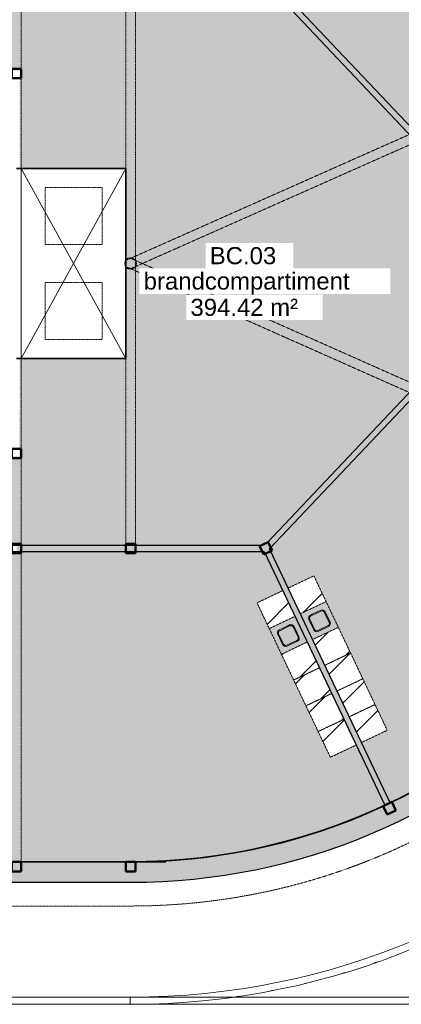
# Model space of a CAD drawing. Header units: millimetres. Extents: x 1000 to 188789, y -4122 to 39732.
# Tile 83 of 86: x 163356 to 171385, y 8500 to 29234. Entities that reach past the tile are written whole.
import ezdxf

# ---------------------------------------------------------------- set-up
doc = ezdxf.new("R2010")
doc.units = ezdxf.units.MM
doc.linetypes.add('THO_hhidden', pattern=[2.5, 1.5, -1])
for name, color, linetype, lineweight, true_color in [('A-AREA-BNDY', 1, 'Continuous', 50, 0xff0000), ('A-DETL', 7, 'Continuous', 13, 0x00a600), ('A-DETL-MBND', 9, 'Continuous', 13, 0x808080)]:
    doc.layers.add(name, color=color, linetype=linetype, lineweight=lineweight, true_color=true_color)
for name, color, linetype, lineweight in [('A-AREA-IDEN', 7, 'Continuous', 13), ('A-AREA-PATT', 7, 'Continuous', 13), ('A-FLOR', 7, 'Continuous', 18), ('A-GENM', 7, 'Continuous', 13), ('A-WALL-PATT', 7, 'Continuous', 18), ('I-WALL', 7, 'Continuous', 18), ('P-SANR-FIXT', 7, 'Continuous', 13), ('S-COLS', 7, 'Continuous', 13), ('S-COLS-SYMB', 7, 'Continuous', 50)]:
    doc.layers.add(name, color=color, linetype=linetype, lineweight=lineweight)
doc.styles.add('Arial', font='arial.ttf', dxfattribs={"height": 360})

# ---------------------------------------------------------------- blocks, each defined once
blk = doc.blocks.new('NLRS_33_GM_WPB_vloeropening schacht rechthoek_gen_tho - 4000x2200-V154-01 1e verdieping BC')
at = {"layer": 'A-DETL-MBND'}
for p, q in [((0, 4000), (0, 0)), ((2200, 4000), (0, 4000)), ((0, 0), (2200, 4000)), ((2200, 0), (0, 4000)), ((0, 4000), (2200, 4000)), ((0, 0), (0, 4000)), ((0, 0), (2200, 4000)), ((0, 4000), (2200, 0)), ((2200, 2070), (2200, 4000)), ((2200, 4000), (2200, 2070)), ((2200, 1937), (2200, 2063)), ((2200, 2063), (2200, 1937)), ((2200, 0), (2200, 1930)), ((2200, 1930), (2200, 0)), ((0, 0), (2200, 0)), ((2200, 0), (0, 0))]:
    blk.add_line(p, q, dxfattribs=at)
blk = doc.blocks.new('NLRS_01_GM_WPB_dummy placeholder_gen_tho - kast 600x600x2100-V187-01 1e verdieping BC')
at = {"layer": 'A-GENM', "true_color": 0x808080}
h = blk.add_hatch(dxfattribs=at)
h.set_pattern_fill('FP_132', color=8, style=0, pattern_type=2)
h.set_pattern_definition([(199.6, (62096.95, -13874.5), (201.271, -565.2345), [])])
h.paths.add_polyline_path([(300, 300), (-300, 300), (-300, -300), (300, -300), (300, 198)])
at = {"layer": 'A-GENM', "linetype": 'THO_hhidden'}
for p, q in [((300, 300), (-300, 300)), ((-300, 300), (-300, -300)), ((300, -300), (300, 300)), ((-300, -300), (300, -300))]:
    blk.add_line(p, q, dxfattribs=at)
blk = doc.blocks.new('NLRS_01_GM_WPB_dummy placeholder_gen_tho - kast 600x600x2100-V188-01 1e verdieping BC')
at = {"layer": 'A-GENM', "true_color": 0x808080}
h = blk.add_hatch(dxfattribs=at)
h.set_pattern_fill('FP_133', color=8, style=0, pattern_type=2)
h.set_pattern_definition([(199.6, (62096.95, -13274.5), (201.271, -565.2345), [])])
h.paths.add_polyline_path([(300, 300), (-300, 300), (-300, -300), (300, -300)])
at = {"layer": 'A-GENM', "linetype": 'THO_hhidden'}
for p, q in [((300, 300), (-300, 300)), ((-300, 300), (-300, -300)), ((300, -300), (300, 300)), ((-300, -300), (300, -300))]:
    blk.add_line(p, q, dxfattribs=at)
blk = doc.blocks.new('NLRS_01_GM_WPB_dummy placeholder_gen_tho - kast 600x600x2100-V189-01 1e verdieping BC')
at = {"layer": 'A-GENM', "true_color": 0x808080}
h = blk.add_hatch(dxfattribs=at)
h.set_pattern_fill('FP_134', color=8, style=0, pattern_type=2)
h.set_pattern_definition([(199.6, (62096.95, -12674.5), (201.271, -565.2345), [])])
h.paths.add_polyline_path([(300, 300), (-300, 300), (-300, -300), (300, -300), (300, -253)])
at = {"layer": 'A-GENM', "linetype": 'THO_hhidden'}
for p, q in [((300, 300), (-300, 300)), ((-300, 300), (-300, -300)), ((300, -300), (300, 300)), ((-300, -300), (300, -300))]:
    blk.add_line(p, q, dxfattribs=at)
blk = doc.blocks.new('NLRS_01_GM_WPB_dummy placeholder_gen_tho - kast 600x600x2100-V190-01 1e verdieping BC')
at = {"layer": 'A-GENM', "true_color": 0x808080}
h = blk.add_hatch(dxfattribs=at)
h.set_pattern_fill('FP_135', color=8, style=0, pattern_type=2)
h.set_pattern_definition([(199.6, (62096.95, -12074.5), (201.271, -565.2345), [])])
h.paths.add_polyline_path([(300, 300), (-300, 300), (-300, -300), (300, -300)])
at = {"layer": 'A-GENM', "linetype": 'THO_hhidden'}
for p, q in [((300, 300), (-300, 300)), ((-300, 300), (-300, -300)), ((300, -300), (300, 300)), ((-300, -300), (300, -300))]:
    blk.add_line(p, q, dxfattribs=at)
blk = doc.blocks.new('NLRS_01_GM_WPB_dummy placeholder_gen_tho - kast 600x600x2100-V191-01 1e verdieping BC')
at = {"layer": 'A-GENM', "true_color": 0x808080}
h = blk.add_hatch(dxfattribs=at)
h.set_pattern_fill('FP_136', color=8, style=0, pattern_type=2)
h.set_pattern_definition([(199.6, (62096.95, -10874.5), (201.271, -565.2345), [])])
h.paths.add_polyline_path([(300, 300), (-300, 300), (-300, -300), (300, -300), (300, 250)])
at = {"layer": 'A-GENM', "linetype": 'THO_hhidden'}
for p, q in [((300, 300), (-300, 300)), ((-300, 300), (-300, -300)), ((300, -300), (300, 300)), ((-300, -300), (300, -300))]:
    blk.add_line(p, q, dxfattribs=at)
blk = doc.blocks.new('NLRS_73_PF_UN_rvs gootsteen enkel 340x340 ic6zrl2n_gen_bcb - RVS gootsteen enkel 340x340-1975653-01 1e verdieping BC')
at = {"layer": 'P-SANR-FIXT'}
for p, q in [((-190, 290), (-190, 50)), ((-170, 50), (-170, 290)), ((120, 360), (-120, 360)), ((-120, 340), (120, 340)), ((170, 290), (170, 50)), ((190, 50), (190, 290)), ((-81, 0), (-120, 0)), ((120, 0), (-81, 0)), ((-120, -20), (-81, -20)), ((-81, -20), (120, -20))]:
    blk.add_line(p, q, dxfattribs=at)
for centre, radius, start, end in [((-120, 290), 70, 90, 180), ((-120, 290), 50, 90, 180), ((120, 290), 70, 0, 90), ((120, 290), 50, 360, 90), ((-120, 50), 70, 180, 270), ((-120, 50), 50, 180, 270), ((-120, 50), 50, 180, 194.0178), ((-120, 50), 50, 198.5781, 208.083), ((-120, 50), 50, 213.4394, 222.232), ((-120, 50), 50, 227.768, 236.5606), ((-120, 50), 50, 241.917, 251.4219), ((-120, 50), 50, 255.9822, 270), ((120, 50), 70, 270, 360), ((120, 50), 50, 270, 360)]:
    blk.add_arc(centre, radius, start, end, dxfattribs=at)
blk = doc.blocks.new('NLRS_01_GM_WPB_dummy placeholder_gen_tho - kast 600x600x2100-V192-01 1e verdieping BC')
at = {"layer": 'A-GENM', "true_color": 0x808080}
h = blk.add_hatch(dxfattribs=at)
h.set_pattern_fill('FP_137', color=8, style=0, pattern_type=2)
h.set_pattern_definition([(19.6, (-62821.95, 13874.5), (-201.271, 565.2345), [])])
h.paths.add_polyline_path([(-300, -300), (300, -300), (300, 300), (-300, 300), (-300, -223)])
at = {"layer": 'A-GENM', "linetype": 'THO_hhidden'}
for p, q in [((300, 300), (-300, 300)), ((-300, 300), (-300, -300)), ((300, -300), (300, 300)), ((-300, -300), (300, -300))]:
    blk.add_line(p, q, dxfattribs=at)
blk = doc.blocks.new('NLRS_01_GM_WPB_dummy placeholder_gen_tho - kast 600x600x2100-V193-01 1e verdieping BC')
at = {"layer": 'A-GENM', "true_color": 0x808080}
h = blk.add_hatch(dxfattribs=at)
h.set_pattern_fill('FP_138', color=8, style=0, pattern_type=2)
h.set_pattern_definition([(19.6, (-62821.95, 13274.5), (-201.271, 565.2345), [])])
h.paths.add_polyline_path([(-300, -300), (300, -300), (300, 300), (-300, 300), (-300, -47)])
at = {"layer": 'A-GENM', "linetype": 'THO_hhidden'}
for p, q in [((300, 300), (-300, 300)), ((-300, 300), (-300, -300)), ((300, -300), (300, 300)), ((-300, -300), (300, -300))]:
    blk.add_line(p, q, dxfattribs=at)
blk = doc.blocks.new('NLRS_01_GM_WPB_dummy placeholder_gen_tho - kast 600x600x2100-V194-01 1e verdieping BC')
at = {"layer": 'A-GENM', "true_color": 0x808080}
h = blk.add_hatch(dxfattribs=at)
h.set_pattern_fill('FP_139', color=8, style=0, pattern_type=2)
h.set_pattern_definition([(19.6, (-62821.95, 12674.5), (-201.271, 565.2345), [])])
h.paths.add_polyline_path([(-300, -300), (300, -300), (300, 300), (-300, 300), (-300, -91)])
at = {"layer": 'A-GENM', "linetype": 'THO_hhidden'}
for p, q in [((300, 300), (-300, 300)), ((-300, 300), (-300, -300)), ((300, -300), (300, 300)), ((-300, -300), (300, -300))]:
    blk.add_line(p, q, dxfattribs=at)
blk = doc.blocks.new('NLRS_01_GM_WPB_dummy placeholder_gen_tho - kast 600x600x2100-V195-01 1e verdieping BC')
at = {"layer": 'A-GENM', "true_color": 0x808080}
h = blk.add_hatch(dxfattribs=at)
h.set_pattern_fill('FP_140', color=8, style=0, pattern_type=2)
h.set_pattern_definition([(19.6, (-62821.95, 12074.5), (-201.271, 565.2345), [])])
h.paths.add_polyline_path([(-300, -300), (300, -300), (300, 300), (-300, 300), (-300, -43)])
at = {"layer": 'A-GENM', "linetype": 'THO_hhidden'}
for p, q in [((300, 300), (-300, 300)), ((-300, 300), (-300, -300)), ((300, -300), (300, 300)), ((-300, -300), (300, -300))]:
    blk.add_line(p, q, dxfattribs=at)
blk = doc.blocks.new('NLRS_01_GM_WPB_dummy placeholder_gen_tho - kast 600x600x2100-V196-01 1e verdieping BC')
at = {"layer": 'A-GENM', "true_color": 0x808080}
h = blk.add_hatch(dxfattribs=at)
h.set_pattern_fill('FP_141', color=8, style=0, pattern_type=2)
h.set_pattern_definition([(19.6, (-62821.95, 10874.5), (-201.271, 565.2345), [])])
h.paths.add_polyline_path([(-300, -300), (300, -300), (300, 300), (-300, 300), (-300, -269)])
at = {"layer": 'A-GENM', "linetype": 'THO_hhidden'}
for p, q in [((300, 300), (-300, 300)), ((-300, 300), (-300, -300)), ((300, -300), (300, 300)), ((-300, -300), (300, -300))]:
    blk.add_line(p, q, dxfattribs=at)
blk = doc.blocks.new('NLRS_73_PF_UN_rvs gootsteen enkel 340x340 ic6zrl2n_gen_bcb - RVS gootsteen enkel 340x340-1972238-01 1e verdieping BC')
at = {"layer": 'P-SANR-FIXT'}
for p, q in [((-81, 20), (-120, 20)), ((-120, 0), (-81, 0)), ((120, 20), (-81, 20)), ((-81, 0), (120, 0)), ((-190, -50), (-190, -290)), ((-170, -290), (-170, -50)), ((170, -50), (170, -290)), ((190, -290), (190, -50)), ((120, -340), (-120, -340)), ((-120, -360), (120, -360))]:
    blk.add_line(p, q, dxfattribs=at)
for centre, radius, start, end in [((-120, -50), 70, 90, 180), ((120, -50), 70, 0, 90), ((120, -50), 50, 0, 90), ((-120, -50), 50, 90, 180), ((-120, -50), 50, 165.9822, 180), ((-120, -50), 50, 151.917, 161.4219), ((-120, -50), 50, 137.768, 146.5606), ((-120, -50), 50, 123.4394, 132.232), ((-120, -50), 50, 108.5781, 118.083), ((-120, -50), 50, 90, 104.0178), ((-120, -290), 70, 180, 270), ((-120, -290), 50, 180, 270), ((120, -290), 70, 270, 360), ((120, -290), 50, 270, 0)]:
    blk.add_arc(centre, radius, start, end, dxfattribs=at)
blk = doc.blocks.new('NLRS_28_SCO_UN_koker_gen_bcb - K200_200_12_5-2311149-01 1e verdieping BC')
at = {"layer": 'S-COLS-SYMB'}
for p, q in [((-100, 100), (100, 100)), ((-100, -100), (-100, 100)), ((100, -100), (100, 100)), ((-100, -100), (100, -100))]:
    blk.add_line(p, q, dxfattribs=at)
blk = doc.blocks.new('NLRS_33_GM_WPB_vloeropening schacht rechthoek_gen_tho - 1200x1200 _daklicht_-2230419-01 1e verdieping BC')
at = {"layer": 'A-GENM', "linetype": 'THO_hhidden'}
for p, q in [((0, 1200), (1200, 1200)), ((0, 0), (0, 1200)), ((1200, 1200), (1200, 0)), ((1200, 0), (0, 0))]:
    blk.add_line(p, q, dxfattribs=at)
blk = doc.blocks.new('NLRS_28_SCO_UN_buis_gen_bcb - B244_5_12_5-2291884-01 1e verdieping BC')
at = {"layer": 'A-DETL-MBND'}
for radius, start, end in [(122, 21.9872, 33.4498), (119, 16.682, 21.9872), (122, 343.318, 16.682), (122, 326.5502, 338.0128), (119, 338.0128, 343.318)]:
    blk.add_arc((0, 0), radius, start, end, dxfattribs=at)
blk = doc.blocks.new('NLRS_28_SCO_UN_buis_gen_bcb - B244_5_12_5-2311151-01 1e verdieping BC')
at = {"layer": 'S-COLS'}
h = blk.add_hatch(dxfattribs=at)
h.set_pattern_fill('FP_161', color=256, style=0, pattern_type=2)
h.set_pattern_definition([(225, (57699.655, 24100.01), (42.426407, -42.426407), []), (225, (57699.655, 24058.01), (42.426407, -42.426407), [])])
h.paths.add_polyline_path([(100, 70), (100, 63), (113, 37), (119, 0), (113, -37), (100, -64), (100, -70), (116, -38), (122, 0), (116, 38)])
at = {"layer": 'S-COLS', "lineweight": 18}
for p, q in [((0, 122), (0, 119)), ((0, 119), (0, 122)), ((0, -119), (0, -122)), ((0, -122), (0, -119))]:
    blk.add_line(p, q, dxfattribs=at)
for radius, start, end in [(122, 90, 270), (119, 90, 270), (122, 270, 90), (119, 270, 90)]:
    blk.add_arc((0, 0), radius, start, end, dxfattribs=at)
blk = doc.blocks.new('NLRS_28_SCO_UN_koker_gen_bcb - K200_200_12_5-2311152-01 1e verdieping BC')
at = {"layer": 'S-COLS-SYMB'}
for p, q in [((-100, 100), (100, 100)), ((-100, 100), (-100, -100)), ((100, 100), (100, -100)), ((-100, -100), (100, -100))]:
    blk.add_line(p, q, dxfattribs=at)

msp = doc.modelspace()

# ---------------------------------------------------------------- hatches: boundary and pattern name
at = {"layer": 'A-AREA-PATT', "true_color": 0xf3fae6}
h = msp.add_hatch(color=7, dxfattribs=at)
h.paths.add_polyline_path([(161252, 11500), (165743, 11501), (166091, 11507), (166492, 11526), (166868, 11556), (167218, 11594), (167598, 11646), (167887, 11695), (168084, 11731), (168276, 11770), (168477, 11814), (168608, 11844), (168893, 11915), (169262, 12018), (169639, 12136), (170018, 12268), (170362, 12399), (170743, 12558), (171037, 12692), (168499, 18037), (161252, 18037), (161252, 14844), (161402, 14844), (161402, 15769), (161452, 15769), (161452, 13769), (161402, 13769), (161402, 14694), (161252, 14694), (161252, 11770)])
h.paths.add_polyline_path([(161127, 11500), (161127, 14912), (157419, 14912), (157419, 15037), (157652, 15037), (157652, 16983), (157777, 16983), (157777, 15037), (161127, 15037), (161127, 18037), (157777, 18037), (157777, 18017), (157652, 18017), (157652, 18037), (157589, 18037), (157589, 18162), (168440, 18162), (168440, 18166), (168551, 18219), (168556, 18209), (171627, 21458), (171627, 22162), (172893, 22164), (172893, 26037), (171752, 26037), (171752, 24126), (171627, 24126), (171627, 26742), (168556, 29991), (168552, 29983), (168439, 30037), (159752, 30037), (159752, 29234), (159689, 29234), (159689, 28200), (159752, 28200), (159752, 28162), (163352, 28162), (163352, 26100), (165589, 26100), (165589, 22100), (163352, 22100), (163351, 20037), (152552, 20037), (152551, 20000), (152489, 20000), (152489, 18966), (152552, 18966), (152552, 18162), (153368, 18162), (153368, 18037), (152552, 18037), (152552, 11500), (156027, 11500), (156027, 12937), (155904, 12937), (155904, 13062), (156027, 13062), (156027, 18037), (155992, 18037), (155992, 17962), (154464, 17962), (154464, 18037), (154402, 18037), (154402, 18162), (154939, 18162), (154939, 18021), (155629, 18023), (155629, 18162), (156189, 18162), (156189, 18037), (156152, 18037), (156152, 15037), (156385, 15037), (156385, 14912), (156152, 14912), (156152, 11500), (159537, 11500)])
h.paths.add_polyline_path([(171150, 12746), (171458, 12899), (171805, 13084), (172176, 13299), (172509, 13506), (172843, 13729), (173150, 13947), (173461, 14183), (173763, 14427), (174058, 14681), (174345, 14944), (174624, 15216), (174899, 15502), (175156, 15785), (175411, 16085), (175659, 16395), (175896, 16713), (176124, 17038), (176341, 17370), (176549, 17712), (176743, 18054), (176928, 18405), (177102, 18762), (177264, 19124), (177401, 19453), (177540, 19821), (177668, 20193), (177784, 20568), (177888, 20947), (177980, 21329), (178061, 21714), (178118, 22037), (174830, 22037), (174830, 21887), (175755, 21887), (175755, 21837), (173755, 21837), (173755, 21887), (174680, 21889), (174680, 22037), (171752, 22037), (171752, 21409), (168613, 18088), (169004, 17266), (169546, 17523), (171090, 14271), (170548, 14014), (171094, 12864)])
h.paths.add_polyline_path([(169893, 13703), (168349, 16955), (168891, 17212), (170435, 13960), (170016, 13761)])
h.paths.add_polyline_path([(157257, 14949), (156547, 14949), (156547, 14959), (157257, 14959)])
h.paths.add_polyline_path([(153204, 15955), (153204, 16080), (153329, 16080), (153329, 15955), (153217, 15955)])
h.paths.add_polyline_path([(168951, 16036), (168973, 16040), (168981, 16043), (169211, 16154), (169223, 16165), (169231, 16179), (169236, 16194), (169238, 16208), (169234, 16230), (169231, 16239), (169122, 16465), (169114, 16475), (169105, 16483), (169088, 16492), (169071, 16495), (169052, 16494), (169035, 16489), (168818, 16386), (168798, 16371), (168791, 16362), (168782, 16346), (168778, 16328), (168779, 16310), (168785, 16293), (168896, 16063), (168907, 16051), (168921, 16043), (168937, 16038), (168949, 16036)])
h.paths.add_polyline_path([(169606, 16347), (169628, 16351), (169636, 16354), (169866, 16465), (169880, 16481), (169886, 16490), (169891, 16505), (169893, 16519), (169889, 16541), (169886, 16550), (169776, 16778), (169771, 16784), (169760, 16794), (169737, 16804), (169724, 16806), (169707, 16805), (169683, 16797), (169464, 16691), (169454, 16683), (169445, 16673), (169437, 16657), (169433, 16639), (169434, 16621), (169440, 16604), (169551, 16374), (169567, 16359), (169576, 16354), (169592, 16349)])
h.paths.add_polyline_path([(157730, 17145), (157730, 17855), (157740, 17855), (157740, 17145)])
h.paths.add_polyline_path([(155499, 18184), (155473, 18187), (155449, 18197), (155429, 18213), (155499, 18284), (155570, 18213), (155545, 18196), (155525, 18187)])
h.paths.add_polyline_path([(155048, 18234), (154961, 18284), (155048, 18334), (155048, 18284)])
h.paths.add_polyline_path([(155499, 18284), (155429, 18355), (155449, 18371), (155473, 18381), (155499, 18384), (155525, 18381), (155549, 18371), (155570, 18355), (155525, 18310)])
h.paths.add_polyline_path([(152515, 19128), (152505, 19128), (152505, 19838), (152515, 19838)])
h.paths.add_polyline_path([(171715, 22324), (171705, 22324), (171705, 23034), (171715, 23034)])
h.paths.add_polyline_path([(171705, 23254), (171705, 23964), (171715, 23964), (171715, 23254)])
h.paths.add_polyline_path([(171753, 24125), (171753, 24474), (172152, 24474), (172152, 24139), (171831, 24137), (171831, 24125), (171827, 24125)])
h.paths.add_polyline_path([(173104, 26162), (174680, 26162), (174680, 26312), (173755, 26312), (173755, 26362), (175755, 26362), (175755, 26312), (174830, 26312), (174830, 26162), (178118, 26162), (178059, 26494), (177976, 26888), (177888, 27253), (177784, 27632), (177668, 28007), (177540, 28379), (177401, 28747), (177236, 29142), (177074, 29496), (176902, 29846), (176719, 30189), (176526, 30527), (176322, 30859), (176109, 31184), (175871, 31522), (175651, 31815), (175408, 32119), (175154, 32417), (174858, 32741), (174612, 32996), (174327, 33273), (174034, 33540), (173733, 33798), (173407, 34058), (173106, 34285), (172777, 34516), (172452, 34730), (172114, 34938), (171805, 35116), (171444, 35308), (171150, 35454), (170378, 33828), (170920, 33571), (169376, 30319), (168834, 30576), (168613, 30112), (171752, 26792), (171753, 26162), (173073, 26162)])
h.paths.add_polyline_path([(159705, 28362), (159705, 29072), (159715, 29072), (159715, 28362)])
h.paths.add_polyline_path([(161533, 30162), (168499, 30162), (171036, 35509), (170677, 35671), (170312, 35821), (169943, 35960), (169569, 36087), (169192, 36203), (168788, 36312), (168428, 36399), (168041, 36478), (167653, 36546), (167262, 36601), (166856, 36646), (166419, 36678), (166081, 36694), (165682, 36700), (161252, 36700), (161252, 33506), (161402, 33506), (161402, 34431), (161452, 34431), (161452, 32431), (161402, 32431), (161402, 33356), (161252, 33356), (161252, 30162), (161367, 30162)])
h.paths.add_polyline_path([(168721, 30630), (168179, 30887), (169723, 34139), (170265, 33882), (168795, 30787)])
h.paths.add_polyline_path([(169556, 31036), (169579, 31042), (169590, 31048), (169606, 31064), (169613, 31075), (169721, 31307), (169723, 31323), (169721, 31338), (169710, 31361), (169707, 31366), (169696, 31377), (169674, 31390), (169451, 31493), (169436, 31495), (169420, 31493), (169397, 31483), (169391, 31478), (169381, 31469), (169369, 31447), (169267, 31230), (169264, 31219), (169264, 31198), (169271, 31177), (169276, 31169), (169294, 31151), (169311, 31141), (169528, 31039), (169537, 31037), (169554, 31036)])
h.paths.add_polyline_path([(168901, 31347), (168926, 31354), (168940, 31364), (168952, 31377), (168966, 31402), (169066, 31618), (169068, 31634), (169066, 31649), (169061, 31664), (169047, 31683), (169037, 31691), (169010, 31705), (168796, 31804), (168781, 31806), (168765, 31804), (168750, 31799), (168731, 31785), (168723, 31775), (168714, 31758), (168612, 31541), (168609, 31528), (168609, 31509), (168615, 31491), (168625, 31474), (168633, 31466), (168657, 31452), (168874, 31350), (168884, 31347)])
at = {"layer": 'A-GENM', "true_color": 0xdcf8f8}
h = msp.add_hatch(color=7, dxfattribs=at)
h.paths.add_polyline_path([(169519, 16182), (170061, 16439), (169803, 16981), (169261, 16723), (169519, 16182)])
h.paths.add_polyline_path([(169606, 16347), (169584, 16351), (169567, 16359), (169561, 16364), (169551, 16374), (169539, 16395), (169437, 16612), (169434, 16623), (169435, 16645), (169441, 16665), (169445, 16673), (169464, 16691), (169482, 16701), (169698, 16803), (169711, 16806), (169730, 16805), (169749, 16800), (169760, 16794), (169776, 16778), (169790, 16751), (169891, 16535), (169893, 16519), (169889, 16498), (169880, 16481), (169876, 16475), (169866, 16465), (169850, 16455), (169621, 16349), (169606, 16347)])
h = msp.add_hatch(color=7, dxfattribs=at)
h.paths.add_polyline_path([(168864, 15871), (169406, 16128), (169148, 16670), (168606, 16413), (168863, 15872)])
h.paths.add_polyline_path([(168951, 16036), (168935, 16038), (168920, 16043), (168907, 16051), (168893, 16067), (168884, 16084), (168782, 16301), (168779, 16314), (168779, 16333), (168785, 16351), (168795, 16368), (168803, 16376), (168827, 16390), (169044, 16492), (169054, 16495), (169076, 16494), (169096, 16488), (169105, 16483), (169122, 16465), (169132, 16447), (169236, 16224), (169238, 16208), (169236, 16193), (169231, 16178), (169222, 16165), (169207, 16151), (169184, 16139), (168966, 16038), (168951, 16036)])
at = {"layer": 'A-WALL-PATT', "true_color": 0xd9eeee}
for points in [[(171627, 26742), (171627, 26924), (168613, 30112), (168556, 29991), (171513, 26863)], [(168613, 18088), (171752, 21409), (171752, 21591), (168556, 18209)], [(168499, 18037), (168440, 18162), (163289, 18162), (163289, 18037), (168186, 18037)]]:
    msp.add_hatch(color=254, dxfattribs=at).paths.add_polyline_path(points)
at = {"layer": 'A-WALL-PATT', "true_color": 0x808080}
for points in [[(165689, 11070), (166091, 11076), (166492, 11095), (166892, 11126), (167291, 11169), (167688, 11224), (168084, 11292), (168477, 11372), (168868, 11464), (169319, 11587), (169670, 11694), (170020, 11811), (170396, 11950), (170768, 12101), (171150, 12270), (171513, 12444), (171854, 12620), (172204, 12816), (172549, 13022), (172887, 13238), (173218, 13465), (173542, 13702), (173858, 13949), (174174, 14211), (174468, 14471), (174760, 14746), (175044, 15029), (175319, 15322), (175584, 15622), (175885, 15988), (176088, 16248), (176324, 16572), (176551, 16903), (176768, 17241), (176999, 17630), (177169, 17936), (177353, 18292), (177527, 18654), (177689, 19021), (177839, 19393), (177979, 19769), (178106, 20150), (178222, 20534), (178326, 20922), (178418, 21312), (178502, 21732), (178574, 22162), (178621, 22499), (178664, 22898), (178695, 23298), (178713, 23699), (178719, 24100), (178289, 24100), (178283, 23699), (178263, 23298), (178231, 22898), (178187, 22499), (178130, 22100), (178117, 22025), (178050, 21654), (177968, 21274), (177875, 20896), (177770, 20520), (177654, 20149), (177522, 19769), (177377, 19393), (177220, 19021), (177051, 18654), (176870, 18292), (176720, 18011), (176527, 17673), (176323, 17341), (176088, 16985), (175885, 16697), (175652, 16385), (175408, 16081), (175156, 15785), (174894, 15496), (174624, 15216), (174345, 14944), (174058, 14681), (173763, 14427), (173461, 14182), (173150, 13946), (172833, 13721), (172509, 13505), (172178, 13299), (171841, 13104), (171497, 12918), (171094, 12718), (171037, 12691), (170702, 12540), (170362, 12398), (170018, 12267), (169639, 12136), (169255, 12016), (168965, 11933), (168608, 11843), (168249, 11763), (167887, 11693), (167521, 11634), (167159, 11586), (166793, 11548), (166425, 11522), (166058, 11505), (165689, 11500), (165689, 11076)], [(165689, 11070), (165689, 11500), (132089, 11500), (132089, 11070), (164860, 11070)]]:
    msp.add_hatch(color=8, dxfattribs=at).paths.add_polyline_path(points)
at = {"layer": 'A-WALL-PATT', "true_color": 0xc0c0c0}
msp.add_hatch(color=9, dxfattribs=at).paths.add_polyline_path([(171037, 12691), (171150, 12745), (168551, 18219), (168438, 18165), (171025, 12718)])

# ---------------------------------------------------------------- linework, layer by layer
at = {"layer": 'A-AREA-BNDY', "lineweight": 35}
for p, q in [((163289, 26100), (165589, 26100)), ((165589, 26100), (165589, 22100)), ((165589, 22100), (163289, 22100)), ((165689, 11500), (132089, 11500)), ((163360, 11500), (166430, 11500))]:
    msp.add_line(p, q, dxfattribs=at)
for start, end in [(0, 90), (270, 0)]:
    msp.add_arc((165689, 24100), 12600, start, end, dxfattribs=at)
at = {"layer": 'A-DETL', "color": 7, "linetype": 'THO_hhidden', "lineweight": 18}
for p, q in [((163389, 30037), (163389, 18162)), ((165589, 30037), (165589, 24170)), ((165789, 30037), (165789, 24170)), ((171556, 26817), (165711, 24219)), ((171627, 26629), (165793, 24036)), ((165589, 24163), (165589, 24037)), ((165705, 24217), (165616, 24177)), ((165788, 24166), (165697, 24206)), ((165789, 24163), (165789, 24037)), ((171627, 21571), (165792, 24164)), ((165589, 24030), (165589, 18162)), ((165705, 23984), (165616, 24023)), ((165788, 24034), (165697, 23994)), ((171556, 21383), (165711, 23981)), ((165789, 24030), (165789, 18162)), ((163389, 18037), (163389, 11500))]:
    msp.add_line(p, q, dxfattribs=at)
at = {"layer": 'A-DETL', "color": 7, "linetype": 'THO_hhidden'}
msp.add_line((132089, 10570), (165689, 10570), dxfattribs=at)
msp.add_arc((165689, 24100), 13530, 270, 90, dxfattribs=at)
at = {"layer": 'A-DETL-MBND'}
for start, end in [(289.1716, 289.474), (286.526, 286.8284), (283.6163, 284.0979), (280.8251, 281.2072), (278.2619, 278.445)]:
    msp.add_arc((165682, 24100), 15600, start, end, dxfattribs=at)
at = {"layer": 'A-FLOR'}
for p, q in [((163389, 22100), (163389, 26100)), ((163389, 26100), (165589, 26100)), ((165589, 26100), (165589, 24170)), ((165589, 24163), (165589, 24037)), ((165589, 24030), (165589, 22100)), ((165589, 22100), (163389, 22100))]:
    msp.add_line(p, q, dxfattribs=at)
at = {"layer": 'A-GENM', "linetype": 'THO_hhidden'}
for p, q in [((170061, 16439), (169803, 16981)), ((169406, 16128), (169148, 16670)), ((168606, 16413), (168864, 15871))]:
    msp.add_line(p, q, dxfattribs=at)
at = {"layer": 'I-WALL', "lineweight": 25}
for p, q in [((171752, 26792), (168613, 30112)), ((168556, 29991), (171627, 26742)), ((171627, 21458), (168556, 18209)), ((168613, 18088), (171752, 21409)), ((168440, 18162), (157589, 18162)), ((168551, 18219), (168438, 18165)), ((168438, 18165), (168440, 18162)), ((168556, 18209), (168551, 18219)), ((171150, 12745), (168613, 18088)), ((161252, 18037), (168499, 18037)), ((168499, 18037), (171037, 12691)), ((165689, 11500), (161252, 11500)), ((132089, 11070), (165689, 11070))]:
    msp.add_line(p, q, dxfattribs=at)
at = {"layer": 'I-WALL'}
for p, q in [((124589, 8650), (173189, 8650)), ((165682, 8650), (165682, 8500)), ((173189, 8500), (124589, 8500))]:
    msp.add_line(p, q, dxfattribs=at)
at = {"layer": 'I-WALL', "lineweight": 25, "flags": 128}
for points in [[(171499, 12919), (171150, 12745)], [(171037, 12691), (170702, 12540), (170362, 12398), (170018, 12267), (169670, 12145), (169319, 12034), (168965, 11933), (168608, 11843), (168249, 11763), (167887, 11693), (167524, 11634), (167159, 11586), (166793, 11548), (166425, 11522), (166058, 11505), (165689, 11500)]]:
    msp.add_lwpolyline(points, dxfattribs=at)
at = {"layer": 'I-WALL'}
for radius in [15600, 15450]:
    msp.add_arc((165682, 24100), radius, 270, 90, dxfattribs=at)
at = {"layer": 'I-WALL', "lineweight": 25}
for start, end in [(360, 90), (270, 360)]:
    msp.add_arc((165689, 24100), 13030, start, end, dxfattribs=at)

# ---------------------------------------------------------------- block references
at = {"layer": 'A-DETL-MBND'}
msp.add_blockref('NLRS_33_GM_WPB_vloeropening schacht rechthoek_gen_tho - 4000x2200-V154-01 1e verdieping BC', (163389, 22100), dxfattribs=at)
at = {"layer": 'A-DETL-MBND', "rotation": 180}
msp.add_blockref('NLRS_28_SCO_UN_buis_gen_bcb - B244_5_12_5-2291884-01 1e verdieping BC', (165689, 24100), dxfattribs=at)
at = {"layer": 'A-GENM', "linetype": 'THO_hhidden'}
for p in [(163889, 24500), (163889, 22500)]:
    msp.add_blockref('NLRS_33_GM_WPB_vloeropening schacht rechthoek_gen_tho - 1200x1200 _daklicht_-2230419-01 1e verdieping BC', p, dxfattribs=at)
for name, p, rotation in [('NLRS_01_GM_WPB_dummy placeholder_gen_tho - kast 600x600x2100-V196-01 1e verdieping BC', (169403, 17123), 25.3999999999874), ('NLRS_01_GM_WPB_dummy placeholder_gen_tho - kast 600x600x2100-V191-01 1e verdieping BC', (168749, 16812), 205.4000000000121), ('NLRS_01_GM_WPB_dummy placeholder_gen_tho - kast 600x600x2100-V195-01 1e verdieping BC', (169918, 16039), 25.3999999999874), ('NLRS_01_GM_WPB_dummy placeholder_gen_tho - kast 600x600x2100-V190-01 1e verdieping BC', (169263, 15728), 205.4000000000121), ('NLRS_01_GM_WPB_dummy placeholder_gen_tho - kast 600x600x2100-V194-01 1e verdieping BC', (170176, 15497), 25.3999999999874), ('NLRS_01_GM_WPB_dummy placeholder_gen_tho - kast 600x600x2100-V189-01 1e verdieping BC', (169521, 15186), 205.4000000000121), ('NLRS_01_GM_WPB_dummy placeholder_gen_tho - kast 600x600x2100-V193-01 1e verdieping BC', (170433, 14955), 25.3999999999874), ('NLRS_01_GM_WPB_dummy placeholder_gen_tho - kast 600x600x2100-V188-01 1e verdieping BC', (169778, 14644), 205.4000000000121), ('NLRS_01_GM_WPB_dummy placeholder_gen_tho - kast 600x600x2100-V192-01 1e verdieping BC', (170690, 14413), 25.3999999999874), ('NLRS_01_GM_WPB_dummy placeholder_gen_tho - kast 600x600x2100-V187-01 1e verdieping BC', (170035, 14102), 205.4000000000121)]:
    msp.add_blockref(name, p, dxfattribs=dict(at, rotation=rotation))
at = {"layer": 'P-SANR-FIXT'}
for name, p, rotation in [('NLRS_73_PF_UN_rvs gootsteen enkel 340x340 ic6zrl2n_gen_bcb - RVS gootsteen enkel 340x340-1972238-01 1e verdieping BC', (169590, 16730), 25.3999999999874), ('NLRS_73_PF_UN_rvs gootsteen enkel 340x340 ic6zrl2n_gen_bcb - RVS gootsteen enkel 340x340-1975653-01 1e verdieping BC', (168935, 16419), 205.4000000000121)]:
    msp.add_blockref(name, p, dxfattribs=dict(at, rotation=rotation))
at = {"layer": 'S-COLS', "rotation": 180}
msp.add_blockref('NLRS_28_SCO_UN_buis_gen_bcb - B244_5_12_5-2311151-01 1e verdieping BC', (165689, 24100), dxfattribs=at)
at = {"layer": 'S-COLS-SYMB'}
for p in [(163289, 28100), (163289, 20100), (163289, 18100), (165689, 18100), (163289, 11400), (165689, 11400)]:
    msp.add_blockref('NLRS_28_SCO_UN_koker_gen_bcb - K200_200_12_5-2311149-01 1e verdieping BC', p, dxfattribs=at)
at = {"layer": 'S-COLS-SYMB', "rotation": 25.39890115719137}
for p in [(168537, 18102), (171137, 12628)]:
    msp.add_blockref('NLRS_28_SCO_UN_koker_gen_bcb - K200_200_12_5-2311152-01 1e verdieping BC', p, dxfattribs=at)

# ---------------------------------------------------------------- next in the draw order: texts
at = {"layer": 'A-AREA-IDEN', "char_height": 360, "attachment_point": 1, "style": 'Arial', "bg_fill": 3, "box_fill_scale": 1.25, "bg_fill_color": 256, "bg_fill_true_color": 13158600, "bg_fill_transparency": 0}
for s, insert, width in [('BC.03', (167356, 24445), 1667.51), ('394.42 m²', (166949, 23357), 2693.67)]:
    msp.add_mtext(s, dxfattribs=dict(at, insert=insert, width=width))

# ---------------------------------------------------------------- next in the draw order: texts
at = {"layer": 'A-AREA-IDEN', "insert": (165965, 23911), "char_height": 360, "width": 5098.73, "attachment_point": 1, "style": 'Arial', "bg_fill": 3, "box_fill_scale": 1.25, "bg_fill_color": 256, "bg_fill_true_color": 13158600, "bg_fill_transparency": 0}
msp.add_mtext('brandcompartiment', dxfattribs=at)

doc.saveas('drawing.dxf')
